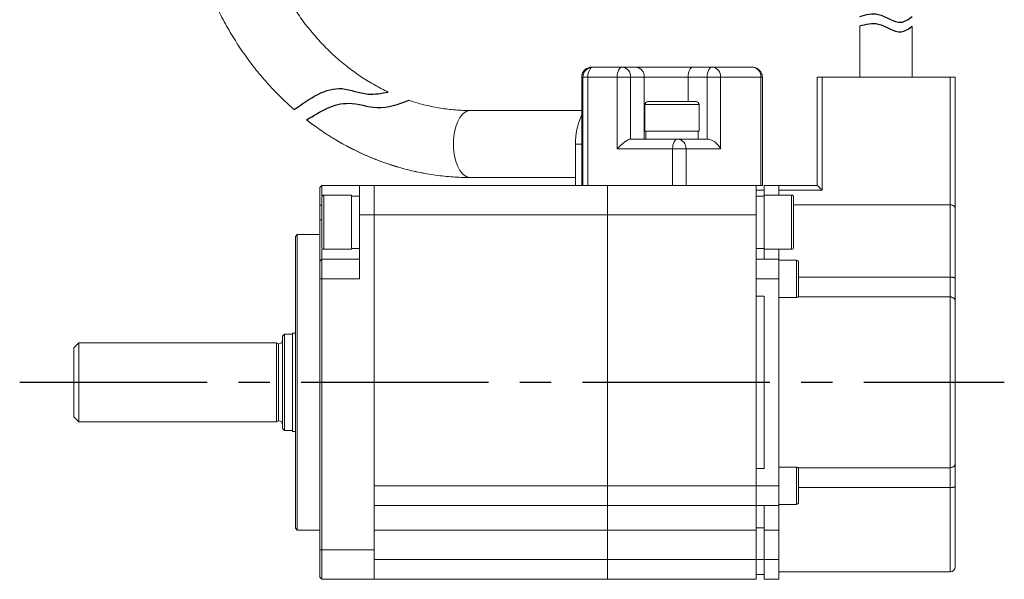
# Model space of a CAD drawing. Header units: millimetres. Extents: x -8092 to -7845, y 366 to 677.
# Tile 3 of 4: x -7945 to -7845, y 553 to 610. Entities that reach past the tile are written whole.
import ezdxf

# ---------------------------------------------------------------- set-up
doc = ezdxf.new("R2010")
doc.units = ezdxf.units.MM
doc.linetypes.add('CENTER2', pattern=[28.575, 19.05, -3.175, 3.175, -3.175])
doc.layers.add('Center', color=1, linetype='CENTER2')

msp = doc.modelspace()

# ---------------------------------------------------------------- linework, layer by layer
at = {"color": 7, "linetype": 'Continuous', "lineweight": 15}
for p, q in [((-7859.54, 608.87), (-7859.54, 603.68)), ((-7854.24, 603.68), (-7854.24, 608.82)), ((-7887.68, 604.15), (-7887.75, 603.95)), ((-7886.8, 604.68), (-7886.67, 604.68)), ((-7886.67, 604.68), (-7883.69, 604.68)), ((-7883.69, 604.68), (-7882.31, 604.68)), ((-7876.5, 604.68), (-7874.55, 604.68)), ((-7874.55, 604.68), (-7870.45, 604.68)), ((-7869.52, 604), (-7869.57, 604.15)), ((-7887.8, 603.68), (-7887.67, 603.68)), ((-7887.8, 592.68), (-7887.8, 603.68)), ((-7887.67, 603.68), (-7887.17, 603.68)), ((-7887.67, 603.68), (-7887.67, 592.68)), ((-7887.17, 603.68), (-7884.19, 603.68)), ((-7887.17, 603.68), (-7887.17, 592.68)), ((-7884.19, 596.38), (-7884.19, 603.68)), ((-7884.19, 603.68), (-7882.83, 603.68)), ((-7882.83, 597.38), (-7882.83, 603.68)), ((-7882.83, 603.68), (-7881.44, 603.68)), ((-7881.44, 597.38), (-7881.44, 603.68)), ((-7881.44, 603.68), (-7877, 603.68)), ((-7877, 603.68), (-7875.05, 603.68)), ((-7875.05, 603.68), (-7873.69, 603.68)), ((-7875.05, 603.68), (-7875.05, 597.38)), ((-7873.69, 603.68), (-7869.59, 603.68)), ((-7873.69, 603.68), (-7873.69, 596.38)), ((-7869.59, 592.68), (-7869.59, 603.68)), ((-7869.59, 603.68), (-7869.45, 603.68)), ((-7869.45, 592.68), (-7869.45, 603.68)), ((-7863.88, 592.68), (-7863.88, 603.68)), ((-7863.88, 603.68), (-7863.38, 603.68)), ((-7863.38, 592.18), (-7863.38, 603.68)), ((-7863.38, 603.68), (-7850.38, 603.68)), ((-7850.38, 590.71), (-7850.38, 603.68)), ((-7849.88, 603.68), (-7850.38, 603.68)), ((-7849.88, 590.36), (-7849.88, 603.68)), ((-7887.8, 600.28), (-7899.12, 600.28)), ((-7881.38, 600.88), (-7881.38, 598.18)), ((-7875.88, 598.18), (-7875.88, 600.88)), ((-7880, 598.18), (-7881.38, 598.18)), ((-7881.29, 598.18), (-7881.29, 597.38)), ((-7875.88, 598.18), (-7880, 598.18)), ((-7875.97, 597.38), (-7875.97, 598.18)), ((-7878.07, 597.38), (-7882.83, 597.38)), ((-7877.39, 597.38), (-7878.07, 597.38)), ((-7875.97, 597.38), (-7877.39, 597.38)), ((-7875.05, 597.38), (-7875.97, 597.38)), ((-7888.42, 592.68), (-7888.42, 596.88)), ((-7878.57, 596.38), (-7884.19, 596.38)), ((-7877.2, 596.38), (-7878.57, 596.38)), ((-7878.57, 592.68), (-7878.57, 596.38)), ((-7877.2, 596.38), (-7877.2, 592.68)), ((-7873.69, 596.38), (-7877.2, 596.38)), ((-7899.12, 593.48), (-7888.42, 593.48)), ((-7914.18, 592.68), (-7914.38, 592.48)), ((-7914.38, 592.48), (-7914.38, 590.68)), ((-7914.18, 591.62), (-7914.18, 592.68)), ((-7910.38, 592.68), (-7914.18, 592.68)), ((-7910.38, 592.68), (-7910.38, 589.68)), ((-7908.88, 592.68), (-7910.38, 592.68)), ((-7908.88, 592.68), (-7908.88, 589.68)), ((-7908.88, 592.68), (-7885.18, 592.68)), ((-7885.18, 592.68), (-7885.18, 589.68)), ((-7878.73, 592.68), (-7885.18, 592.68)), ((-7878.73, 592.68), (-7878.57, 592.68)), ((-7878.57, 592.68), (-7877.43, 592.68)), ((-7870.08, 592.68), (-7877.43, 592.68)), ((-7870.08, 592.68), (-7869.59, 592.68)), ((-7870.08, 589.68), (-7870.08, 592.68)), ((-7870.08, 592.18), (-7869.28, 592.18)), ((-7869.59, 592.68), (-7869.45, 592.68)), ((-7869.28, 592.68), (-7867.78, 592.68)), ((-7869.28, 591.69), (-7869.28, 592.68)), ((-7867.78, 591.69), (-7867.78, 592.68)), ((-7867.78, 592.68), (-7863.88, 592.68)), ((-7867.78, 592.18), (-7863.38, 592.18)), ((-7911.18, 591.69), (-7913.98, 591.69)), ((-7911.18, 591.69), (-7911.18, 586.19)), ((-7910.38, 591.6), (-7911.18, 591.6)), ((-7869.28, 591.6), (-7870.08, 591.6)), ((-7866.48, 591.69), (-7869.28, 591.69)), ((-7869.28, 586.19), (-7869.28, 591.69)), ((-7866.28, 586.39), (-7866.28, 591.49)), ((-7914.18, 590.68), (-7914.38, 590.68)), ((-7914.38, 590.68), (-7914.38, 589.18)), ((-7850.38, 590.71), (-7866.28, 590.71)), ((-7850.38, 583.37), (-7850.38, 590.71)), ((-7914.38, 589.18), (-7914.18, 589.18)), ((-7914.38, 589.18), (-7914.38, 584.98)), ((-7910.38, 589.68), (-7908.88, 589.68)), ((-7910.38, 589.68), (-7910.38, 583.18)), ((-7908.88, 555.68), (-7908.88, 589.68)), ((-7908.88, 589.68), (-7908.88, 562.18)), ((-7908.88, 589.68), (-7885.18, 589.68)), ((-7885.18, 589.68), (-7885.18, 562.18)), ((-7870.08, 589.68), (-7885.18, 589.68)), ((-7870.08, 562.18), (-7870.08, 589.68)), ((-7916.68, 587.68), (-7916.88, 587.48)), ((-7916.88, 587.48), (-7916.88, 572.68)), ((-7914.38, 587.68), (-7916.68, 587.68)), ((-7916.68, 587.68), (-7916.68, 557.68)), ((-7914.18, 586.22), (-7914.18, 585.18)), ((-7913.98, 586.19), (-7911.18, 586.19)), ((-7911.18, 586.28), (-7910.38, 586.28)), ((-7870.08, 586.28), (-7869.28, 586.28)), ((-7869.28, 586.19), (-7866.48, 586.19)), ((-7869.28, 585.19), (-7869.28, 586.17)), ((-7867.78, 586.17), (-7867.78, 585.18)), ((-7914.18, 585.18), (-7914.38, 584.98)), ((-7914.18, 583.18), (-7914.18, 585.18)), ((-7910.38, 585.18), (-7914.18, 585.18)), ((-7870.08, 585.19), (-7869.28, 585.19)), ((-7870.08, 585.18), (-7867.78, 585.18)), ((-7867.78, 583.18), (-7867.78, 585.18)), ((-7865.98, 585.08), (-7867.78, 585.08)), ((-7914.38, 584.98), (-7914.38, 583.18)), ((-7865.78, 581.48), (-7865.78, 584.88)), ((-7914.38, 583.18), (-7914.38, 555.68)), ((-7914.18, 583.18), (-7914.38, 583.18)), ((-7914.18, 555.68), (-7914.18, 583.18)), ((-7910.38, 583.18), (-7914.18, 583.18)), ((-7870.08, 583.18), (-7870.08, 581.43)), ((-7867.78, 583.18), (-7870.08, 583.18)), ((-7867.78, 562.18), (-7867.78, 583.18)), ((-7865.78, 583.37), (-7850.38, 583.37)), ((-7850.38, 583.37), (-7850.38, 581.35)), ((-7869.28, 581.43), (-7870.08, 581.43)), ((-7869.28, 563.93), (-7869.28, 581.43)), ((-7867.78, 581.28), (-7865.98, 581.28)), ((-7850.38, 581.35), (-7865.82, 581.35)), ((-7850.38, 564.01), (-7850.38, 581.35)), ((-7917.98, 577.58), (-7918.18, 577.38)), ((-7918.18, 577.38), (-7918.18, 570.25)), ((-7917.18, 577.58), (-7917.98, 577.58)), ((-7917.98, 577.58), (-7917.98, 567.78)), ((-7916.88, 577.68), (-7917.18, 577.68)), ((-7917.18, 577.68), (-7917.18, 570.09)), ((-7938.88, 576.68), (-7939.38, 576.18)), ((-7939.38, 576.18), (-7939.38, 569.18)), ((-7918.78, 576.68), (-7938.88, 576.68)), ((-7938.88, 576.68), (-7938.88, 568.68)), ((-7918.6, 576.58), (-7918.78, 576.68)), ((-7918.78, 576.68), (-7918.78, 568.68)), ((-7918.58, 576.58), (-7918.6, 576.58)), ((-7918.6, 576.58), (-7918.6, 568.78)), ((-7916.88, 572.68), (-7916.88, 557.88)), ((-7918.18, 570.25), (-7918.18, 567.98)), ((-7917.18, 570.09), (-7917.18, 567.68)), ((-7939.38, 569.18), (-7938.88, 568.68)), ((-7938.88, 568.68), (-7918.78, 568.68)), ((-7918.78, 568.68), (-7918.6, 568.78)), ((-7918.6, 568.78), (-7918.58, 568.78)), ((-7918.18, 567.98), (-7917.98, 567.78)), ((-7917.98, 567.78), (-7917.18, 567.78)), ((-7917.18, 567.68), (-7916.88, 567.68)), ((-7865.98, 564.08), (-7867.78, 564.08)), ((-7865.82, 564.01), (-7850.38, 564.01)), ((-7850.38, 564.01), (-7850.38, 561.99)), ((-7869.28, 563.93), (-7870.08, 563.93)), ((-7870.08, 563.93), (-7870.08, 562.18)), ((-7865.78, 560.48), (-7865.78, 563.88)), ((-7885.18, 562.18), (-7908.88, 562.18)), ((-7885.18, 562.18), (-7885.18, 560.18)), ((-7885.18, 562.18), (-7870.08, 562.18)), ((-7870.08, 562.18), (-7867.78, 562.18)), ((-7870.08, 562.18), (-7870.08, 560.18)), ((-7867.78, 560.18), (-7867.78, 562.18)), ((-7850.38, 561.99), (-7865.78, 561.99)), ((-7908.88, 560.18), (-7885.18, 560.18)), ((-7870.08, 560.18), (-7885.18, 560.18)), ((-7885.18, 560.18), (-7885.18, 557.68)), ((-7870.08, 560.18), (-7867.78, 560.18)), ((-7870.08, 557.68), (-7870.08, 560.18)), ((-7869.28, 557.68), (-7869.28, 560.18)), ((-7867.78, 560.28), (-7865.98, 560.28)), ((-7867.78, 557.68), (-7867.78, 560.18)), ((-7916.88, 557.88), (-7916.68, 557.68)), ((-7916.68, 557.68), (-7914.38, 557.68)), ((-7908.88, 557.68), (-7885.18, 557.68)), ((-7870.08, 557.68), (-7885.18, 557.68)), ((-7885.18, 557.68), (-7885.18, 554.68)), ((-7870.08, 557.89), (-7869.28, 557.89)), ((-7870.08, 554.68), (-7870.08, 557.68)), ((-7869.28, 557.68), (-7867.78, 557.68)), ((-7869.28, 554.68), (-7869.28, 557.68)), ((-7867.78, 554.68), (-7867.78, 557.68)), ((-7914.18, 555.68), (-7914.38, 555.68)), ((-7914.38, 555.68), (-7914.38, 552.88)), ((-7908.88, 555.68), (-7914.18, 555.68)), ((-7914.18, 552.68), (-7914.18, 555.68)), ((-7908.88, 552.68), (-7908.88, 555.68)), ((-7908.88, 554.68), (-7885.18, 554.68)), ((-7870.08, 554.68), (-7885.18, 554.68)), ((-7885.18, 554.68), (-7885.18, 552.68)), ((-7870.08, 554.68), (-7869.28, 554.68)), ((-7870.08, 552.68), (-7870.08, 554.68)), ((-7869.28, 554.68), (-7867.78, 554.68)), ((-7869.28, 552.68), (-7869.28, 554.68)), ((-7867.78, 552.68), (-7867.78, 554.68)), ((-7870.08, 553.18), (-7869.28, 553.18)), ((-7867.78, 553.43), (-7850.38, 553.43)), ((-7914.18, 552.68), (-7914.38, 552.88)), ((-7908.88, 552.68), (-7914.18, 552.68)), ((-7908.88, 552.68), (-7885.18, 552.68)), ((-7870.08, 552.68), (-7885.18, 552.68)), ((-7869.28, 552.68), (-7867.78, 552.68))]:
    msp.add_line(p, q, dxfattribs=at)
at = {"color": 8, "linetype": 'Continuous', "lineweight": 15}
for p, q in [((-7877, 601.18), (-7877, 603.68)), ((-7880, 600.88), (-7881.38, 600.88)), ((-7875.88, 600.88), (-7880, 600.88)), ((-7888.42, 596.88), (-7887.8, 596.88)), ((-7913.98, 591.69), (-7913.98, 586.19)), ((-7866.48, 586.19), (-7866.48, 591.69)), ((-7865.98, 581.28), (-7865.98, 585.08)), ((-7918.58, 568.78), (-7918.58, 576.58)), ((-7865.98, 560.28), (-7865.98, 564.08)), ((-7850.38, 553.43), (-7850.38, 561.99))]:
    msp.add_line(p, q, dxfattribs=at)
at = {"color": 7, "linetype": 'Continuous', "lineweight": 15, "flags": 128}
for points in [[(-7886.67, 604.68), (-7886.77, 604.66), (-7886.86, 604.6), (-7886.95, 604.51), (-7887.02, 604.39), (-7887.08, 604.23), (-7887.13, 604.06), (-7887.16, 603.87), (-7887.17, 603.68)], [(-7884.19, 603.68), (-7884.19, 603.87), (-7884.16, 604.06), (-7884.11, 604.23), (-7884.05, 604.39), (-7883.97, 604.51), (-7883.89, 604.6), (-7883.79, 604.66), (-7883.69, 604.68)], [(-7876.5, 604.68), (-7876.6, 604.66), (-7876.69, 604.6), (-7876.78, 604.51), (-7876.86, 604.39), (-7876.92, 604.23), (-7876.96, 604.06), (-7876.99, 603.87), (-7877, 603.68)], [(-7875.05, 603.68), (-7875.04, 603.87), (-7875.02, 604.06), (-7874.97, 604.23), (-7874.91, 604.39), (-7874.83, 604.51), (-7874.75, 604.6), (-7874.65, 604.66), (-7874.55, 604.68)], [(-7878.57, 596.38), (-7878.56, 596.57), (-7878.53, 596.76), (-7878.48, 596.93), (-7878.42, 597.09), (-7878.34, 597.21), (-7878.26, 597.3), (-7878.16, 597.36), (-7878.07, 597.38)], [(-7863.38, 592.18), (-7863.48, 592.28), (-7863.57, 592.37), (-7863.66, 592.46), (-7863.73, 592.53), (-7863.79, 592.59), (-7863.84, 592.64), (-7863.87, 592.67), (-7863.88, 592.68)]]:
    msp.add_lwpolyline(points, dxfattribs=at)
at = {"color": 8, "linetype": 'Continuous', "lineweight": 15, "flags": 128}
for points in [[(-7887.76, 603.95), (-7887.78, 603.87), (-7887.8, 603.68)], [(-7899.12, 593.48), (-7899.2, 593.48), (-7899.54, 593.59), (-7899.86, 593.83), (-7900.16, 594.19), (-7900.41, 594.66), (-7900.6, 595.23), (-7900.74, 595.86), (-7900.81, 596.54), (-7900.81, 597.22), (-7900.74, 597.9), (-7900.6, 598.53), (-7900.41, 599.09), (-7900.16, 599.57), (-7899.86, 599.93), (-7899.54, 600.17), (-7899.2, 600.27), (-7899.12, 600.28)], [(-7899.12, 593.48), (-7899.2, 593.48), (-7899.54, 593.59), (-7899.86, 593.83), (-7900.16, 594.19), (-7900.41, 594.66), (-7900.6, 595.23), (-7900.74, 595.86), (-7900.81, 596.54), (-7900.81, 597.22), (-7900.74, 597.9), (-7900.6, 598.53), (-7900.41, 599.09), (-7900.16, 599.57), (-7899.86, 599.93), (-7899.54, 600.17), (-7899.2, 600.27), (-7899.12, 600.28)]]:
    msp.add_lwpolyline(points, dxfattribs=at)
at = {"color": 7, "linetype": 'Continuous', "lineweight": 15}
for centre, radius, start, end in [((-7886.8, 603.68), 1, 90.0032, 164.3087), ((-7886.67, 603.68), 1, 90.004, 180.0041), ((-7883.77, 603.74), 0.94, 356.1888, 85.598), ((-7882.38, 603.74), 0.94, 356.1888, 85.598), ((-7874.63, 603.74), 0.94, 356.1888, 85.598), ((-7870.53, 603.74), 0.94, 356.1887, 85.5981), ((-7870.45, 603.68), 1, 64.0831, 89.9999), ((-7881.08, 600.88), 0.3, 90, 180), ((-7876.18, 600.88), 0.3, 0, 90), ((-7882.22, 597.06), 6.21, 154.105, 181.7056), ((-7878.14, 596.44), 0.94, 356.1888, 85.598), ((-7913.98, 591.49), 0.2, 90, 180), ((-7866.48, 591.49), 0.2, 0, 90), ((-7913.98, 586.39), 0.2, 180, 270), ((-7866.48, 586.39), 0.2, 270, 0), ((-7865.98, 584.88), 0.2, 0, 90), ((-7865.98, 581.48), 0.2, 270, 0), ((-7918.58, 576.98), 0.4, 270, 0), ((-7918.58, 568.38), 0.4, 0, 90), ((-7865.98, 563.88), 0.2, 0, 90), ((-7865.98, 560.48), 0.2, 270, 0), ((-7850.38, 553.93), 0.5, 270, 0)]:
    msp.add_arc(centre, radius, start, end, dxfattribs=at)
for centre, major_axis, ratio, start_param, end_param in [((-7883.69, 596.38), (0.966, 0.966), 0.267949, 0.261799, 1.832596), ((-7874.55, 596.38), (-0.866, 0.866), 0.57735, 4.18879, 5.759587)]:
    msp.add_ellipse(centre, major_axis=major_axis, ratio=ratio, start_param=start_param, end_param=end_param, dxfattribs=at)
for points, knots in [([(-7928.5, 626.88), (-7928.49, 626.51), (-7928.48, 625.45), (-7928.38, 623.72), (-7928.16, 621.69), (-7927.82, 619.68), (-7927.38, 617.69), (-7926.84, 615.74), (-7926.19, 613.83), (-7925.43, 611.97), (-7924.58, 610.16), (-7923.63, 608.42), (-7922.59, 606.75), (-7921.46, 605.15), (-7920.25, 603.63), (-7918.95, 602.2), (-7917.86, 601.13), (-7917.19, 600.54), (-7917, 600.37)], [0, 0, 0, 0, 0.0213973, 0.0606402, 0.0998901, 0.1391413, 0.178392, 0.2176406, 0.2568845, 0.296121, 0.3353469, 0.3745583, 0.413751, 0.45292, 0.4920601, 0.5311657, 0.5702313, 0.5861082, 0.5861082, 0.5861082, 0.5861082]), ([(-7907.45, 602.16), (-7907.9, 602.38), (-7908.82, 602.85), (-7910.16, 603.66), (-7911.48, 604.61), (-7912.74, 605.65), (-7913.93, 606.79), (-7915.06, 608.03), (-7916.11, 609.35), (-7917.08, 610.75), (-7917.97, 612.23), (-7918.78, 613.77), (-7919.49, 615.37), (-7920.11, 617.03), (-7920.63, 618.74), (-7921.05, 620.48), (-7921.37, 622.25), (-7921.58, 624.04), (-7921.68, 625.59), (-7921.69, 626.53), (-7921.7, 626.88)], [0.2441021, 0.2441021, 0.2441021, 0.2441021, 0.2854884, 0.3291759, 0.3727465, 0.4162052, 0.4595606, 0.5028235, 0.5460055, 0.5891184, 0.6321735, 0.6751807, 0.7181492, 0.7610865, 0.803999, 0.8468917, 0.8897691, 0.9326342, 0.9754898, 1, 1, 1, 1]), ([(-7887.26, 604.55), (-7887.29, 604.54), (-7887.4, 604.5), (-7887.55, 604.36), (-7887.64, 604.22), (-7887.68, 604.15)], [0, 0, 0, 0, 0.172474, 0.600932, 1, 1, 1, 1]), ([(-7882.31, 604.68), (-7882.16, 604.68), (-7881.87, 604.68), (-7881.27, 604.68), (-7880.55, 604.68), (-7879.74, 604.68), (-7878.87, 604.68), (-7878.02, 604.68), (-7877.22, 604.68), (-7876.74, 604.68), (-7876.5, 604.68)], [0, 0, 0, 0, 0.1199909, 0.2400211, 0.3686454, 0.4999994, 0.6313533, 0.7599776, 0.8799692, 1, 1, 1, 1]), ([(-7869.57, 604.15), (-7869.64, 604.24), (-7869.74, 604.4), (-7869.91, 604.53), (-7870.02, 604.58), (-7870.02, 604.58)], [0, 0, 0, 0, 0.542335, 0.881921, 1, 1, 1, 1]), ([(-7869.45, 603.68), (-7869.46, 603.76), (-7869.46, 603.88), (-7869.5, 603.98), (-7869.52, 604)], [0, 0, 0, 0, 0.759028, 1, 1, 1, 1]), ([(-7887.75, 603.95), (-7887.77, 603.91), (-7887.8, 603.82), (-7887.8, 603.73), (-7887.8, 603.68)], [0, 0, 0, 0, 0.450348, 1, 1, 1, 1]), ([(-7899.12, 600.28), (-7899.36, 600.28), (-7900.12, 600.29), (-7901.39, 600.4), (-7902.91, 600.64), (-7904.23, 600.96), (-7905.04, 601.21), (-7905.35, 601.32)], [0, 0, 0, 0, 0.0212784, 0.0651802, 0.109074, 0.152921, 0.180766, 0.180766, 0.180766, 0.180766]), ([(-7879.85, 601.18), (-7880.1, 601.18), (-7880.49, 601.18), (-7880.83, 601.18), (-7881.01, 601.18), (-7881.09, 601.18), (-7881.07, 601.18), (-7881.07, 601.18)], [0, 0, 0, 0, 0.358997, 0.554428, 0.74965, 0.945082, 1, 1, 1, 1]), ([(-7876.19, 601.18), (-7876.19, 601.18), (-7876.19, 601.18), (-7876.46, 601.18), (-7876.98, 601.18), (-7877.52, 601.18), (-7877.99, 601.18), (-7878.49, 601.18), (-7879.13, 601.18), (-7879.57, 601.18), (-7879.85, 601.18)], [0, 0, 0, 0, 0.070201, 0.249825, 0.429449, 0.527233, 0.624912, 0.722697, 0.820376, 1, 1, 1, 1]), ([(-7915.74, 599.33), (-7915.42, 599.08), (-7914.6, 598.47), (-7913.24, 597.56), (-7911.64, 596.64), (-7910, 595.83), (-7908.31, 595.13), (-7906.6, 594.56), (-7904.85, 594.1), (-7903.09, 593.76), (-7901.34, 593.56), (-7900.02, 593.48), (-7899.28, 593.48), (-7899.12, 593.48)], [0.6197736, 0.6197736, 0.6197736, 0.6197736, 0.6447055, 0.6834134, 0.7220648, 0.7606581, 0.7991936, 0.8376734, 0.8761017, 0.9144846, 0.95283, 0.9891156, 1, 1, 1, 1]), ([(-7915.74, 599.33), (-7915.38, 599.05), (-7914.51, 598.4), (-7913.09, 597.47), (-7911.48, 596.55), (-7909.82, 595.75), (-7908.12, 595.06), (-7906.39, 594.5), (-7904.64, 594.05), (-7902.86, 593.73), (-7901.1, 593.54), (-7899.85, 593.48), (-7899.2, 593.48), (-7899.12, 593.48)], [0.6197741, 0.6197741, 0.6197741, 0.6197741, 0.6482211, 0.6871363, 0.7259942, 0.7647934, 0.8035342, 0.842219, 0.8808524, 0.9194406, 0.9579921, 0.9944746, 1, 1, 1, 1]), ([(-7914.18, 591.49), (-7914.18, 591.46), (-7914.18, 591.41), (-7914.18, 591.09), (-7914.18, 590.76), (-7914.18, 590.35), (-7914.18, 589.76), (-7914.18, 588.94), (-7914.18, 588.13), (-7914.18, 587.53), (-7914.18, 587.13), (-7914.18, 586.8), (-7914.18, 586.48), (-7914.18, 586.43), (-7914.18, 586.39)], [0, 0, 0, 0, 0.119722, 0.184894, 0.25, 0.315173, 0.380278, 0.5, 0.619721, 0.684894, 0.75, 0.815173, 0.880278, 1, 1, 1, 1]), ([(-7849.88, 590.36), (-7849.88, 590.4), (-7849.9, 590.48), (-7849.98, 590.58), (-7850.08, 590.64), (-7850.18, 590.68), (-7850.28, 590.7), (-7850.34, 590.71), (-7850.38, 590.71)], [0, 0, 0, 0, 0.251108, 0.501522, 0.638331, 0.765886, 0.885798, 1, 1, 1, 1]), ([(-7849.88, 583.23), (-7849.88, 584.02), (-7849.88, 585.6), (-7849.88, 587.59), (-7849.88, 589.24), (-7849.88, 589.99), (-7849.88, 590.36)], [0, 0, 0, 0, 0.2484264, 0.5, 0.7515735, 1, 1, 1, 1]), ([(-7849.88, 583.23), (-7849.88, 583.24), (-7849.88, 583.25), (-7849.92, 583.29), (-7849.99, 583.32), (-7850.1, 583.35), (-7850.22, 583.36), (-7850.32, 583.37), (-7850.38, 583.37)], [0, 0, 0, 0, 0.0852583, 0.2512201, 0.5008787, 0.6383758, 0.7672459, 1, 1, 1, 1]), ([(-7849.88, 580.98), (-7849.88, 581.1), (-7849.88, 581.35), (-7849.88, 581.9), (-7849.88, 582.55), (-7849.88, 583), (-7849.88, 583.23)], [0, 0, 0, 0, 0.245249, 0.5, 0.754751, 1, 1, 1, 1]), ([(-7849.88, 580.98), (-7849.88, 581.01), (-7849.89, 581.07), (-7849.93, 581.16), (-7850, 581.23), (-7850.1, 581.29), (-7850.19, 581.33), (-7850.28, 581.35), (-7850.35, 581.35), (-7850.38, 581.35)], [0, 0, 0, 0, 0.163973, 0.302192, 0.500557, 0.633744, 0.761095, 0.883022, 1, 1, 1, 1]), ([(-7849.88, 564.38), (-7849.88, 565.02), (-7849.88, 566.31), (-7849.88, 568.37), (-7849.88, 570.5), (-7849.88, 572.68), (-7849.88, 574.86), (-7849.88, 576.99), (-7849.88, 579.05), (-7849.88, 580.33), (-7849.88, 580.98)], [0, 0, 0, 0, 0.12333, 0.246674, 0.373322, 0.5, 0.626648, 0.753326, 0.876655, 1, 1, 1, 1]), ([(-7849.88, 564.38), (-7849.88, 564.36), (-7849.88, 564.32), (-7849.92, 564.22), (-7849.99, 564.13), (-7850.1, 564.07), (-7850.22, 564.02), (-7850.32, 564.01), (-7850.38, 564.01)], [0, 0, 0, 0, 0.085258, 0.251222, 0.500879, 0.638376, 0.767246, 1, 1, 1, 1]), ([(-7849.88, 562.13), (-7849.88, 562.35), (-7849.88, 562.81), (-7849.88, 563.45), (-7849.88, 564.01), (-7849.88, 564.26), (-7849.88, 564.38)], [0, 0, 0, 0, 0.245249, 0.5, 0.754751, 1, 1, 1, 1]), ([(-7849.88, 562.13), (-7849.88, 562.12), (-7849.89, 562.09), (-7849.93, 562.06), (-7850, 562.03), (-7850.1, 562.01), (-7850.19, 562), (-7850.28, 561.99), (-7850.35, 561.99), (-7850.38, 561.99)], [0, 0, 0, 0, 0.163973, 0.302191, 0.500558, 0.633744, 0.761095, 0.883022, 1, 1, 1, 1]), ([(-7849.88, 553.93), (-7849.88, 553.95), (-7849.88, 554.01), (-7849.88, 554.43), (-7849.88, 555.11), (-7849.88, 556.06), (-7849.88, 557.27), (-7849.88, 558.7), (-7849.88, 560.32), (-7849.88, 561.52), (-7849.88, 562.13)], [0, 0, 0, 0, 0.12311, 0.246249, 0.373111, 0.5, 0.626861, 0.753751, 0.876868, 1, 1, 1, 1])]:
    msp.add_open_spline(points, degree=3, knots=knots, dxfattribs=at)
for points, knots in [([(-7859.54, 609.84), (-7858.92, 610.01), (-7857.47, 610.41), (-7855.7, 608.78), (-7854.6, 609.55), (-7854.23, 609.81)], [0, 0, 0, 0, 1.864376, 4.323785, 5.593627, 5.593627, 5.593627, 5.593627]), ([(-7859.54, 608.87), (-7858.92, 609.04), (-7857.47, 609.42), (-7855.7, 607.8), (-7854.6, 608.57), (-7854.23, 608.83)], [0, 0, 0, 0, 1.862929, 4.322339, 5.592181, 5.592181, 5.592181, 5.592181]), ([(-7917, 600.37), (-7915.41, 601.51), (-7913.03, 603.22), (-7909.71, 601.72), (-7908.14, 602.03), (-7907.45, 602.16)], [0, 0, 0, 0, 5.304667, 8.002796, 10.061354, 10.061354, 10.061354, 10.061354]), ([(-7915.74, 599.33), (-7914.34, 600.19), (-7912.06, 601.58), (-7908.42, 600.21), (-7906.42, 600.93), (-7905.35, 601.32)], [0, 0, 0, 0, 4.605229, 7.514952, 10.819213, 10.819213, 10.819213, 10.819213])]:
    msp.add_open_spline(points, degree=3, knots=knots)
at = {"layer": 'Center'}
msp.add_line((-7944.88, 572.68), (-7844.88, 572.68), dxfattribs=at)

doc.saveas('drawing.dxf')
